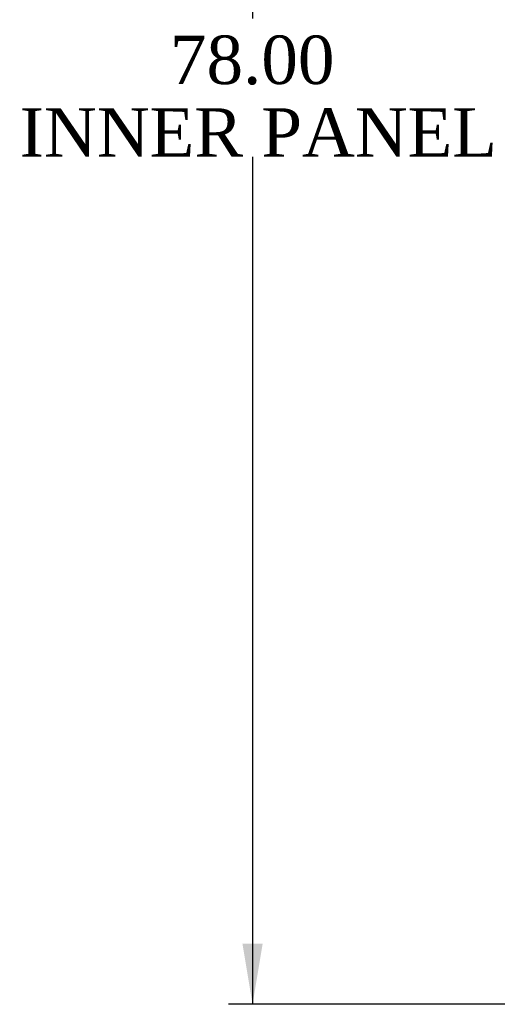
# Model space of a CAD drawing. Header units: inches. Extents: x 2 to 538, y -2 to 358.
# Tile 24 of 33: x 349 to 369, y 112 to 152. Entities that reach past the tile are written whole.
import ezdxf
from ezdxf.enums import TextEntityAlignment as Align

# ---------------------------------------------------------------- set-up
doc = ezdxf.new("R2010")
doc.units = ezdxf.units.IN
doc.header["$MEASUREMENT"] = 0
doc.layers.add('Default', color=7, linetype='Continuous')
doc.styles.add('SEACAD_Times_New_Roman', font='times.ttf')
doc.dimstyles.new('HAMMOND_(STH_-_540x360)', dxfattribs={"dimtxt": 2, "dimasz": 2.5, "dimexe": 1, "dimexo": 1, "dimgap": 0.5, "dimtad": 0, "dimtih": 1, "dimtoh": 1, "dimzin": 0, "dimdsep": 46, "dimtxsty": 'SEACAD_Times_New_Roman', "dimblk1": '_SE_FILLED', "dimblk2": '_SE_FILLED', "dimsah": 1, "dimcen": 1, "dimadec": 0, "dimazin": 0, "dimtfac": 0.8, "dimtofl": 0, "dimtmove": 0, "dimatfit": 3, "dimfxl": 1, "dimtolj": 1, "dimtzin": 0, "dimarcsym": 0})

# ---------------------------------------------------------------- blocks, each defined once
blk = doc.blocks.new('DMBLK3414')
at = {"layer": 'Default', "linetype": 'Continuous'}
for points in [[(358.526, 187.081), (359.359, 187.081), (358.943, 189.581)], [(358.526, 114.081), (358.943, 111.581), (359.359, 114.081)]]:
    blk.add_hatch(color=7, dxfattribs=at).paths.add_polyline_path(points)
at = {"layer": 'Default', "color": 7, "linetype": 'Continuous'}
for p, q in [((372.983, 189.581), (357.943, 189.581)), ((358.943, 189.581), (358.943, 152.281)), ((358.943, 146.581), (358.943, 111.581)), ((372.983, 111.581), (357.943, 111.581))]:
    blk.add_line(p, q, dxfattribs=at)
at = {"layer": 'Default', "color": 7, "linetype": 'Continuous', "style": 'SEACAD_Times_New_Roman'}
for s, p in [('78.00', (355.53, 151.581)), ('INNER PANEL', (349.322, 148.581))]:
    blk.add_text(s, height=2, dxfattribs=at).set_placement(p, align=Align.TOP_LEFT)
blk = doc.blocks.new('_SE_FILLED')
at = {"color": 0}
blk.add_line((0, 0), (-1, 0), dxfattribs=at)
blk.add_solid([(0, 0), (-1, -0.1665), (-1, 0.1665), (0, 0)], dxfattribs=at)

msp = doc.modelspace()

# ---------------------------------------------------------------- dimensions: what is measured, and where the dimension line sits
at = {"layer": 'Default', "color": 7, "linetype": 'Continuous'}
dim = msp.add_linear_dim(base=(358.943, 189.581), p1=(373.983, 189.581), p2=(373.983, 111.581), angle=270, text='\\A1;<>\\PINNER PANEL', dimstyle='HAMMOND_(STH_-_540x360)', dxfattribs=at)
dim.commit()
dim.dimension.update_dxf_attribs({"geometry": 'DMBLK3414', "text_midpoint": (358.943, 150.581), "dimtype": 161})

doc.saveas('drawing.dxf')
